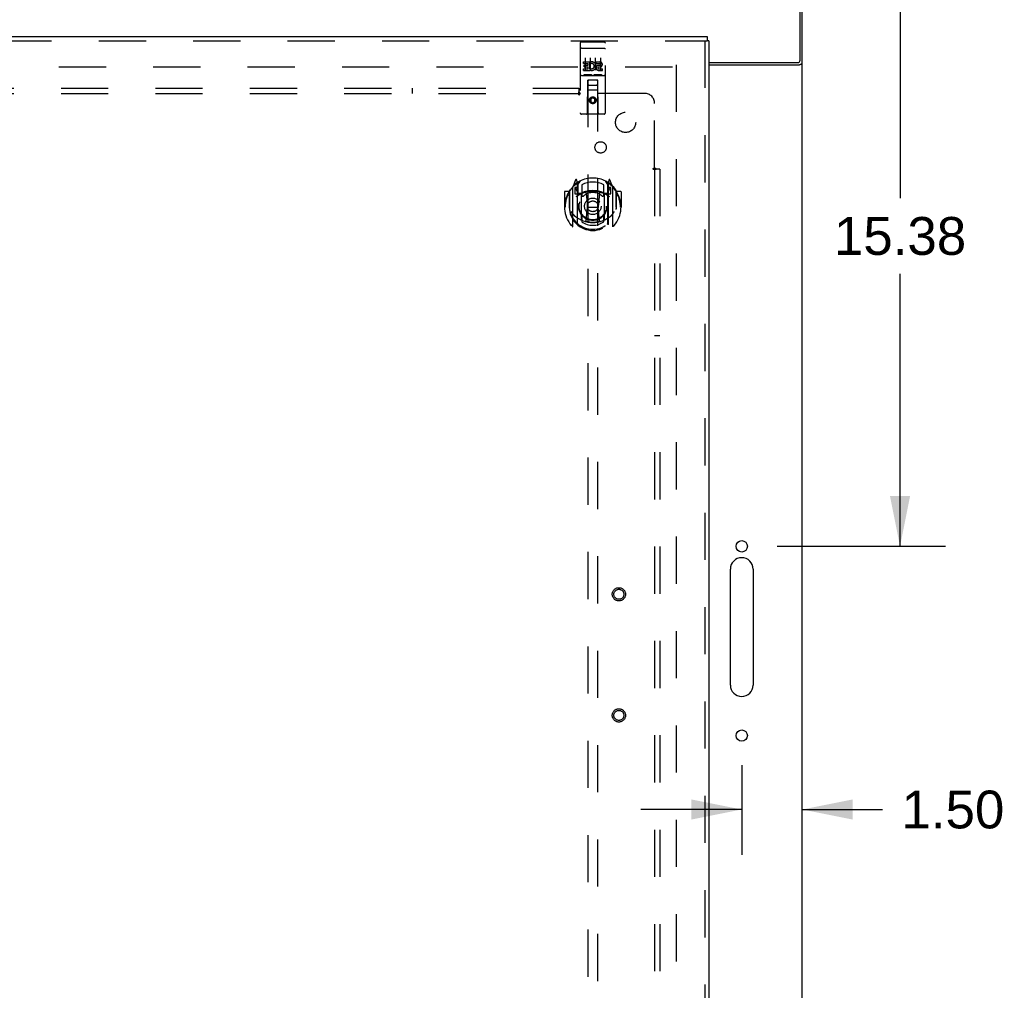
# Model space of a CAD drawing. Header units: inches. Extents: x 0 to 212, y 0 to 138.
# Tile 83 of 100: x 79 to 103, y 66 to 90. Entities that reach past the tile are written whole.
import ezdxf

# ---------------------------------------------------------------- set-up
doc = ezdxf.new("R2010")
doc.units = ezdxf.units.IN
doc.header["$LTSCALE"] = 11.6875
doc.header["$MEASUREMENT"] = 0
doc.linetypes.add('HIDDEN', pattern=[0.2, 0.1, -0.1])
doc.layers.get('0').update_dxf_attribs({"linetype": 'CONTINUOUS'})
for name, color, linetype in [('DEFAULT_2', 8, 'HIDDEN'), ('DIMENSIONS', 7, 'CONTINUOUS'), ('DOOR_ASSEMBLY', 7, 'CONTINUOUS'), ('SUBPANEL', 7, 'CONTINUOUS')]:
    doc.layers.add(name, color=color, linetype=linetype)
doc.styles.get("Standard").update_dxf_attribs({"font": 'arial.ttf'})
doc.dimstyles.new('DIMSTYLE_1', dxfattribs={"dimtxt": 0.9375, "dimasz": 1.25, "dimexe": 0.09, "dimexo": 0.07, "dimgap": 0.0375, "dimtad": 0, "dimtih": 1, "dimtoh": 1, "dimzin": 4, "dimdsep": 46, "dimtxsty": 'Standard', "dimblk": '_FILLED', "dimblk1": '_FILLED', "dimblk2": '_FILLED', "dimcen": 0.09, "dimadec": 3, "dimazin": 1, "dimtfac": 1, "dimtdec": 3, "dimtofl": 0, "dimtmove": 0, "dimatfit": 3, "dimldrblk": '_FILLED', "dimfxl": 0, "dimtolj": 1, "dimtzin": 4, "dimarcsym": 0})

# ---------------------------------------------------------------- blocks, each defined once
blk = doc.blocks.new('_FILLED')
at = {"color": 0, "linetype": 'ByBlock'}
blk.add_solid([(0, 0), (-1, 0.2), (-1, -0.2)], dxfattribs=at)
blk = doc.blocks.new('*D10')
at = {"layer": 'DIMENSIONS', "color": 2, "linetype": 'Continuous'}
for p, q in [((98.816, 92.708), (101.6, 92.708)), ((100.475, 92.708), (100.475, 85.958)), ((100.475, 77.333), (100.475, 84.083)), ((97.428, 77.333), (101.6, 77.333))]:
    blk.add_line(p, q, dxfattribs=at)
at = {"layer": 'DIMENSIONS', "color": 2, "linetype": 'Continuous', "xscale": 1.25, "yscale": 1.25, "zscale": 1.25}
for p, rotation in [((100.475, 92.708), 90), ((100.475, 77.333), 270)]:
    blk.add_blockref('_FILLED', p, dxfattribs=dict(at, rotation=rotation))
at = {"layer": 'DIMENSIONS', "color": 2, "linetype": 'Continuous', "insert": (100.475, 85.489), "char_height": 0.9375, "width": 3.27602, "attachment_point": 2, "line_spacing_factor": 0.9}
blk.add_mtext('15.38', dxfattribs=at)
blk = doc.blocks.new('*D11')
at = {"layer": 'DIMENSIONS', "color": 2, "linetype": 'Continuous'}
for p, q in [((96.553, 71.91), (96.553, 69.69)), ((96.553, 70.815), (94.053, 70.815)), ((98.053, 70.815), (100.04, 70.815))]:
    blk.add_line(p, q, dxfattribs=at)
at = {"layer": 'DIMENSIONS', "color": 2, "linetype": 'Continuous', "xscale": 1.25, "yscale": 1.25, "zscale": 1.25}
blk.add_blockref('_FILLED', (96.553, 70.815), dxfattribs=at)
at = {"layer": 'DIMENSIONS', "color": 2, "linetype": 'Continuous', "xscale": 1.25, "yscale": 1.25, "zscale": 1.25, "rotation": 180}
blk.add_blockref('_FILLED', (98.053, 70.815), dxfattribs=at)
at = {"layer": 'DIMENSIONS', "color": 2, "linetype": 'Continuous', "insert": (100.509, 71.284), "char_height": 0.9375, "width": 2.54763, "attachment_point": 1, "line_spacing_factor": 0.9}
blk.add_mtext('1.50', dxfattribs=at)

msp = doc.modelspace()

# ---------------------------------------------------------------- linework, layer by layer
at = {"color": 3, "linetype": 'Continuous'}
for p, q in [((98.001, 89.372), (98.001, 92.708)), ((98.053, 12.812), (98.053, 92.604)), ((95.74, 89.312), (97.941, 89.312)), ((95.74, 89.26), (97.983, 89.26)), ((96.272, 73.895), (96.272, 76.77)), ((96.834, 76.77), (96.834, 73.895))]:
    msp.add_line(p, q, dxfattribs=at)
for points in [[(97.983, 89.26), (97.985, 89.262), (97.987, 89.263), (97.99, 89.265), (97.994, 89.266), (97.997, 89.268), (98.001, 89.269), (98.005, 89.271), (98.009, 89.272), (98.017, 89.275)], [(98.017, 89.275), (98.021, 89.276), (98.025, 89.277), (98.029, 89.279), (98.032, 89.28), (98.035, 89.281), (98.038, 89.283), (98.041, 89.284), (98.044, 89.286), (98.046, 89.288), (98.048, 89.289), (98.049, 89.291), (98.05, 89.293), (98.051, 89.295), (98.052, 89.297), (98.053, 89.299), (98.053, 89.301)]]:
    msp.add_lwpolyline(points, dxfattribs=at)
for centre in [(96.553, 77.333), (96.553, 72.645)]:
    msp.add_circle(centre, 0.141, dxfattribs=at)
for centre, radius, start, end in [((97.941, 89.372), 0.06, 270, 360), ((96.553, 76.77), 0.281, 0, 180), ((96.553, 73.895), 0.281, 180, 360)]:
    msp.add_arc(centre, radius, start, end, dxfattribs=at)
at = {"layer": 'DEFAULT_2', "color": 8, "linetype": 'HIDDEN'}
for p, q in [((94.928, 89.26), (94.928, 16.156)), ((60.942, 89.208), (94.914, 89.208))]:
    msp.add_line(p, q, dxfattribs=at)
at = {"layer": 'DOOR_ASSEMBLY', "color": 3, "linetype": 'Continuous'}
for p, q in [((59.595, 89.958), (95.698, 89.958)), ((95.74, 89.854), (95.74, 15.562))]:
    msp.add_line(p, q, dxfattribs=at)
at = {"layer": 'DOOR_ASSEMBLY', "color": 8, "linetype": 'HIDDEN'}
for p, q in [((59.595, 89.854), (95.698, 89.854)), ((92.553, 89.795), (92.553, 88.07)), ((92.583, 89.825), (93.148, 89.825)), ((93.178, 88.07), (93.178, 89.795)), ((95.636, 89.854), (95.636, 15.562)), ((92.569, 89.667), (92.569, 89.667)), ((92.57, 89.667), (92.569, 89.667)), ((92.571, 89.667), (92.57, 89.667)), ((92.572, 89.667), (92.571, 89.667)), ((92.572, 89.667), (92.572, 89.667)), ((92.574, 89.667), (92.574, 89.667)), ((92.575, 89.667), (92.574, 89.667)), ((92.576, 89.667), (92.575, 89.667)), ((92.577, 89.667), (92.576, 89.667)), ((92.578, 89.667), (92.577, 89.667)), ((92.579, 89.667), (92.578, 89.667)), ((92.579, 89.667), (92.579, 89.667)), ((92.58, 89.667), (92.579, 89.667)), ((92.581, 89.667), (92.58, 89.667)), ((92.582, 89.667), (92.581, 89.667)), ((92.583, 89.667), (92.582, 89.667)), ((92.583, 89.667), (93.148, 89.667)), ((93.148, 89.667), (93.149, 89.667)), ((93.149, 89.667), (93.15, 89.667)), ((93.15, 89.667), (93.151, 89.667)), ((93.151, 89.667), (93.152, 89.667)), ((93.152, 89.667), (93.152, 89.667)), ((93.152, 89.667), (93.153, 89.667)), ((93.153, 89.667), (93.154, 89.667)), ((93.154, 89.667), (93.155, 89.667)), ((93.155, 89.667), (93.156, 89.667)), ((93.156, 89.667), (93.156, 89.667)), ((93.156, 89.667), (93.157, 89.667)), ((93.157, 89.667), (93.158, 89.667)), ((93.158, 89.667), (93.159, 89.667)), ((93.159, 89.667), (93.16, 89.667)), ((93.16, 89.667), (93.16, 89.667)), ((93.16, 89.667), (93.161, 89.667)), ((92.633, 89.29), (92.633, 89.333)), ((92.633, 89.333), (92.79, 89.333)), ((92.633, 89.29), (92.747, 89.29)), ((92.655, 89.205), (92.655, 89.248)), ((92.655, 89.248), (92.747, 89.248)), ((92.678, 89.434), (92.678, 89.128)), ((92.747, 89.248), (92.747, 89.29)), ((92.79, 89.155), (92.79, 89.333)), ((92.814, 89.285), (92.797, 89.324)), ((92.803, 89.434), (92.803, 89.128)), ((92.928, 89.434), (92.928, 89.128)), ((92.946, 89.29), (92.946, 89.333)), ((92.946, 89.333), (93.038, 89.333)), ((92.946, 89.29), (93.038, 89.29)), ((93.053, 89.434), (93.053, 89.128)), ((92.633, 89.119), (92.633, 89.162)), ((92.633, 89.162), (92.747, 89.162)), ((92.633, 89.119), (92.79, 89.119)), ((92.826, 89.013), (92.654, 89.013)), ((92.655, 89.205), (92.747, 89.205)), ((92.747, 89.162), (92.747, 89.205)), ((92.79, 89.155), (92.803, 89.174)), ((92.79, 89.119), (92.79, 89.132)), ((92.793, 89.13), (92.79, 89.132)), ((93.076, 89.013), (92.904, 89.013)), ((93.006, 89.205), (93.052, 89.205)), ((93.01, 89.246), (93.038, 89.246)), ((93.01, 89.162), (93.102, 89.162)), ((93.01, 89.119), (93.102, 89.119)), ((93.102, 89.119), (93.102, 89.162)), ((92.583, 88.997), (93.148, 88.997)), ((92.735, 88.07), (92.739, 88.88)), ((92.74, 88.88), (92.739, 88.88)), ((92.74, 88.88), (92.74, 54.879)), ((92.99, 88.88), (92.74, 88.88)), ((92.99, 54.879), (92.99, 88.88)), ((92.992, 88.88), (92.99, 88.88)), ((92.995, 88.07), (92.992, 88.88)), ((92.993, 88.63), (92.738, 88.63)), ((92.78, 88.755), (92.95, 88.755)), ((92.865, 88.452), (92.803, 88.416)), ((92.803, 88.416), (92.803, 88.344)), ((92.803, 88.416), (92.813, 88.41)), ((92.803, 88.344), (92.813, 88.35)), ((92.803, 88.344), (92.865, 88.308)), ((92.865, 88.441), (92.813, 88.41)), ((92.813, 88.41), (92.813, 88.35)), ((92.813, 88.35), (92.865, 88.319)), ((92.865, 88.452), (92.865, 88.441)), ((92.928, 88.416), (92.865, 88.452)), ((92.918, 88.41), (92.865, 88.441)), ((92.865, 88.319), (92.918, 88.35)), ((92.865, 88.308), (92.928, 88.344)), ((92.865, 88.308), (92.865, 88.319)), ((92.928, 88.416), (92.918, 88.41)), ((92.918, 88.35), (92.918, 88.41)), ((92.928, 88.344), (92.918, 88.35)), ((92.928, 88.344), (92.928, 88.416)), ((93.148, 88.04), (92.583, 88.04)), ((92.44, 86.406), (92.37, 86.231)), ((92.462, 86.327), (92.461, 86.326)), ((92.461, 86.326), (92.461, 86.326)), ((92.461, 86.326), (92.461, 86.326)), ((92.483, 86.323), (92.469, 86.403)), ((92.483, 85.306), (92.483, 86.323)), ((92.49, 86.276), (92.56, 86.384)), ((92.49, 85.331), (92.49, 86.334)), ((93.17, 86.384), (93.24, 86.276)), ((93.24, 85.331), (93.24, 86.334)), ((93.262, 86.403), (93.248, 86.323)), ((93.248, 86.323), (93.248, 85.306)), ((93.269, 86.326), (93.265, 86.329)), ((93.361, 86.231), (93.291, 86.406)), ((92.165, 86.11), (92.165, 85.736)), ((92.283, 86.125), (92.18, 86.125)), ((92.283, 86.125), (92.283, 85.736)), ((92.291, 86.11), (92.283, 86.125)), ((92.29, 86.147), (92.29, 85.69)), ((92.365, 86.22), (92.365, 85.253)), ((92.423, 86.216), (92.423, 86.066)), ((92.49, 86.216), (92.423, 86.216)), ((92.431, 86.208), (92.461, 86.162)), ((92.493, 86.31), (92.493, 86.102)), ((92.513, 86.082), (92.579, 86.082)), ((92.59, 86.288), (92.59, 86.035)), ((92.702, 86.081), (92.733, 85.736)), ((93.028, 86.081), (92.998, 85.736)), ((93.14, 86.035), (93.14, 86.288)), ((93.152, 86.082), (93.218, 86.082)), ((93.238, 86.102), (93.238, 86.31)), ((93.308, 86.216), (93.24, 86.216)), ((93.27, 86.162), (93.299, 86.208)), ((93.308, 86.066), (93.308, 86.216)), ((93.365, 85.253), (93.365, 86.22)), ((93.44, 86.147), (93.44, 85.69)), ((93.448, 86.125), (93.44, 86.11)), ((93.448, 85.736), (93.448, 86.125)), ((93.55, 86.125), (93.448, 86.125)), ((93.565, 86.11), (93.565, 85.736)), ((92.423, 86.066), (92.483, 86.066)), ((92.583, 86.064), (92.51, 86.064)), ((92.583, 85.423), (92.583, 86.055)), ((93.22, 86.064), (93.148, 86.064)), ((93.148, 86.055), (93.148, 85.423)), ((93.248, 86.066), (93.308, 86.066)), ((92.165, 85.736), (92.18, 85.736)), ((92.283, 85.736), (92.298, 85.736)), ((92.29, 85.69), (92.29, 85.687)), ((92.703, 85.397), (92.733, 85.736)), ((92.733, 85.736), (92.998, 85.736)), ((93.028, 85.397), (92.998, 85.736)), ((93.448, 85.736), (93.433, 85.736)), ((93.44, 85.69), (93.44, 85.687)), ((93.55, 85.736), (93.565, 85.736)), ((92.59, 85.474), (92.59, 85.371)), ((93.14, 85.371), (93.14, 85.474))]:
    msp.add_line(p, q, dxfattribs=at)
at = {"layer": 'DOOR_ASSEMBLY', "color": 7, "linetype": 'Continuous'}
for p in [(95.698, 89.958), (95.74, 89.854)]:
    msp.add_line(p, (95.698, 89.854), dxfattribs=at)
at = {"layer": 'DOOR_ASSEMBLY', "color": 8, "linetype": 'HIDDEN'}
for points in [[(92.569, 89.667), (92.568, 89.666), (92.568, 89.666), (92.568, 89.666), (92.567, 89.666), (92.567, 89.666), (92.566, 89.666), (92.566, 89.666), (92.566, 89.666), (92.565, 89.666), (92.565, 89.666), (92.565, 89.666), (92.564, 89.666), (92.564, 89.666), (92.564, 89.666), (92.563, 89.666), (92.563, 89.666), (92.563, 89.666), (92.562, 89.665), (92.562, 89.665), (92.562, 89.665), (92.562, 89.665), (92.561, 89.665), (92.561, 89.665), (92.561, 89.665), (92.56, 89.665), (92.56, 89.665), (92.56, 89.665), (92.56, 89.665), (92.559, 89.665), (92.559, 89.665), (92.559, 89.664), (92.559, 89.664), (92.558, 89.664), (92.558, 89.664), (92.558, 89.664), (92.558, 89.664), (92.557, 89.664), (92.557, 89.664), (92.557, 89.664), (92.557, 89.664), (92.557, 89.664), (92.556, 89.663), (92.556, 89.663), (92.556, 89.663), (92.556, 89.663), (92.556, 89.663), (92.555, 89.663), (92.555, 89.663), (92.555, 89.663), (92.555, 89.663), (92.555, 89.663), (92.555, 89.663), (92.554, 89.662), (92.554, 89.662), (92.554, 89.662), (92.554, 89.662), (92.554, 89.662), (92.554, 89.662), (92.554, 89.662), (92.554, 89.662), (92.554, 89.662), (92.553, 89.662), (92.553, 89.661), (92.553, 89.661), (92.553, 89.661), (92.553, 89.661), (92.553, 89.661), (92.553, 89.661), (92.553, 89.661), (92.553, 89.661), (92.553, 89.661), (92.553, 89.661), (92.553, 89.66), (92.553, 89.66), (92.553, 89.66), (92.553, 89.66), (92.553, 89.66)], [(92.574, 89.667), (92.573, 89.667), (92.572, 89.667)], [(93.161, 89.667), (93.162, 89.667), (93.162, 89.666), (93.163, 89.666), (93.163, 89.666), (93.163, 89.666), (93.164, 89.666), (93.164, 89.666), (93.164, 89.666), (93.165, 89.666), (93.165, 89.666), (93.165, 89.666), (93.166, 89.666), (93.166, 89.666), (93.166, 89.666), (93.167, 89.666), (93.167, 89.666), (93.167, 89.666), (93.168, 89.666), (93.168, 89.665), (93.168, 89.665), (93.169, 89.665), (93.169, 89.665), (93.169, 89.665), (93.17, 89.665), (93.17, 89.665), (93.17, 89.665), (93.17, 89.665), (93.171, 89.665), (93.171, 89.665), (93.171, 89.665), (93.171, 89.665), (93.172, 89.664), (93.172, 89.664), (93.172, 89.664), (93.172, 89.664), (93.173, 89.664), (93.173, 89.664), (93.173, 89.664), (93.173, 89.664), (93.174, 89.664), (93.174, 89.664), (93.174, 89.664), (93.174, 89.663), (93.174, 89.663), (93.175, 89.663), (93.175, 89.663), (93.175, 89.663), (93.175, 89.663), (93.175, 89.663), (93.175, 89.663), (93.176, 89.663), (93.176, 89.663), (93.176, 89.663), (93.176, 89.662), (93.176, 89.662), (93.176, 89.662), (93.176, 89.662), (93.177, 89.662), (93.177, 89.662), (93.177, 89.662), (93.177, 89.662), (93.177, 89.662), (93.177, 89.662), (93.177, 89.661), (93.177, 89.661), (93.177, 89.661), (93.177, 89.661), (93.177, 89.661), (93.178, 89.661), (93.178, 89.661), (93.178, 89.661), (93.178, 89.661), (93.178, 89.661), (93.178, 89.66), (93.178, 89.66), (93.178, 89.66), (93.178, 89.66), (93.178, 89.66)], [(92.654, 89.013), (92.654, 89.013), (92.654, 89.013), (92.654, 89.013), (92.654, 89.013), (92.653, 89.013), (92.653, 89.013), (92.653, 89.013), (92.653, 89.013), (92.653, 89.013), (92.652, 89.014), (92.652, 89.014), (92.652, 89.014), (92.652, 89.014), (92.652, 89.014), (92.652, 89.014), (92.651, 89.014), (92.651, 89.014), (92.651, 89.014), (92.651, 89.014), (92.651, 89.014), (92.651, 89.014), (92.65, 89.014), (92.65, 89.014), (92.65, 89.014), (92.65, 89.014), (92.65, 89.014), (92.65, 89.014), (92.65, 89.014), (92.65, 89.014), (92.649, 89.014), (92.649, 89.014), (92.649, 89.014), (92.649, 89.014), (92.649, 89.014), (92.649, 89.014), (92.649, 89.014), (92.649, 89.014), (92.649, 89.014), (92.648, 89.014), (92.648, 89.014), (92.648, 89.014), (92.648, 89.014), (92.648, 89.015), (92.648, 89.015), (92.648, 89.015), (92.648, 89.015)], [(92.833, 89.015), (92.833, 89.015), (92.833, 89.015), (92.832, 89.015), (92.832, 89.014), (92.832, 89.014), (92.832, 89.014), (92.832, 89.014), (92.832, 89.014), (92.832, 89.014), (92.832, 89.014), (92.832, 89.014), (92.832, 89.014), (92.831, 89.014), (92.831, 89.014), (92.831, 89.014), (92.831, 89.014), (92.831, 89.014), (92.831, 89.014), (92.831, 89.014), (92.831, 89.014), (92.83, 89.014), (92.83, 89.014), (92.83, 89.014), (92.83, 89.014), (92.83, 89.014), (92.83, 89.014), (92.83, 89.014), (92.829, 89.014), (92.829, 89.014), (92.829, 89.014), (92.829, 89.014), (92.829, 89.014), (92.829, 89.014), (92.829, 89.014), (92.828, 89.014), (92.828, 89.014), (92.828, 89.013), (92.828, 89.013), (92.828, 89.013), (92.827, 89.013), (92.827, 89.013), (92.827, 89.013), (92.827, 89.013), (92.827, 89.013), (92.826, 89.013)], [(92.904, 89.013), (92.904, 89.013), (92.904, 89.013), (92.904, 89.013), (92.904, 89.013), (92.903, 89.013), (92.903, 89.013), (92.903, 89.013), (92.903, 89.013), (92.903, 89.013), (92.902, 89.014), (92.902, 89.014), (92.902, 89.014), (92.902, 89.014), (92.902, 89.014), (92.902, 89.014), (92.901, 89.014), (92.901, 89.014), (92.901, 89.014), (92.901, 89.014), (92.901, 89.014), (92.901, 89.014), (92.9, 89.014), (92.9, 89.014), (92.9, 89.014), (92.9, 89.014), (92.9, 89.014), (92.9, 89.014), (92.9, 89.014), (92.9, 89.014), (92.899, 89.014), (92.899, 89.014), (92.899, 89.014), (92.899, 89.014), (92.899, 89.014), (92.899, 89.014), (92.899, 89.014), (92.899, 89.014), (92.899, 89.014), (92.898, 89.014), (92.898, 89.014), (92.898, 89.014), (92.898, 89.014), (92.898, 89.015), (92.898, 89.015), (92.898, 89.015), (92.898, 89.015)], [(93.083, 89.015), (93.083, 89.015), (93.083, 89.015), (93.083, 89.015), (93.082, 89.014), (93.082, 89.014), (93.082, 89.014), (93.082, 89.014), (93.082, 89.014), (93.082, 89.014), (93.082, 89.014), (93.082, 89.014), (93.082, 89.014), (93.081, 89.014), (93.081, 89.014), (93.081, 89.014), (93.081, 89.014), (93.081, 89.014), (93.081, 89.014), (93.081, 89.014), (93.081, 89.014), (93.08, 89.014), (93.08, 89.014), (93.08, 89.014), (93.08, 89.014), (93.08, 89.014), (93.08, 89.014), (93.08, 89.014), (93.079, 89.014), (93.079, 89.014), (93.079, 89.014), (93.079, 89.014), (93.079, 89.014), (93.079, 89.014), (93.079, 89.014), (93.078, 89.014), (93.078, 89.014), (93.078, 89.013), (93.078, 89.013), (93.078, 89.013), (93.077, 89.013), (93.077, 89.013), (93.077, 89.013), (93.077, 89.013), (93.077, 89.013), (93.076, 89.013)], [(92.32, 86.175), (92.321, 86.176), (92.321, 86.177), (92.322, 86.178), (92.323, 86.179), (92.323, 86.179), (92.324, 86.18), (92.325, 86.181), (92.326, 86.182), (92.326, 86.182), (92.327, 86.183), (92.328, 86.184), (92.329, 86.185), (92.329, 86.185), (92.33, 86.186), (92.331, 86.187), (92.332, 86.187), (92.333, 86.188), (92.334, 86.189), (92.334, 86.189), (92.335, 86.19), (92.336, 86.191), (92.337, 86.191), (92.338, 86.192), (92.339, 86.192), (92.34, 86.193), (92.34, 86.193), (92.341, 86.194), (92.342, 86.194), (92.343, 86.195), (92.344, 86.195), (92.345, 86.196), (92.346, 86.196), (92.347, 86.197), (92.348, 86.197)], [(93.383, 86.197), (93.384, 86.197), (93.385, 86.196), (93.386, 86.196), (93.387, 86.195), (93.387, 86.195), (93.388, 86.194), (93.389, 86.194), (93.39, 86.193), (93.391, 86.193), (93.392, 86.192), (93.393, 86.192), (93.394, 86.191), (93.394, 86.191), (93.395, 86.19), (93.396, 86.189), (93.397, 86.189), (93.398, 86.188), (93.399, 86.187), (93.399, 86.187), (93.4, 86.186), (93.401, 86.185), (93.402, 86.185), (93.403, 86.184), (93.403, 86.183), (93.404, 86.182), (93.405, 86.182), (93.406, 86.181), (93.406, 86.18), (93.407, 86.179), (93.408, 86.179), (93.409, 86.178), (93.409, 86.177), (93.41, 86.176), (93.411, 86.175)], [(92.333, 85.623), (92.336, 85.618), (92.339, 85.613), (92.342, 85.608), (92.345, 85.603), (92.348, 85.599), (92.35, 85.595), (92.353, 85.591), (92.356, 85.587), (92.358, 85.583), (92.361, 85.579), (92.363, 85.576), (92.365, 85.573), (92.368, 85.569), (92.37, 85.566), (92.372, 85.563), (92.375, 85.56), (92.377, 85.558), (92.379, 85.555), (92.381, 85.552), (92.383, 85.55), (92.385, 85.548), (92.387, 85.545), (92.389, 85.543), (92.391, 85.541), (92.393, 85.539), (92.394, 85.537), (92.396, 85.535), (92.398, 85.533), (92.4, 85.532), (92.401, 85.53), (92.403, 85.528), (92.405, 85.527), (92.406, 85.525), (92.408, 85.524), (92.409, 85.523), (92.411, 85.521)], [(93.32, 85.521), (93.321, 85.523), (93.323, 85.524), (93.324, 85.525), (93.326, 85.527), (93.327, 85.528), (93.329, 85.53), (93.331, 85.532), (93.332, 85.533), (93.334, 85.535), (93.336, 85.537), (93.338, 85.539), (93.34, 85.541), (93.342, 85.543), (93.344, 85.545), (93.346, 85.548), (93.348, 85.55), (93.35, 85.552), (93.352, 85.555), (93.354, 85.558), (93.356, 85.56), (93.358, 85.563), (93.36, 85.566), (93.363, 85.569), (93.365, 85.572), (93.367, 85.576), (93.37, 85.579), (93.372, 85.583), (93.375, 85.587), (93.378, 85.591), (93.38, 85.595), (93.383, 85.599), (93.386, 85.603), (93.389, 85.608), (93.392, 85.613), (93.395, 85.618), (93.398, 85.623)], [(93.053, 85.38), (93.048, 85.378), (93.042, 85.377), (93.037, 85.375), (93.032, 85.374), (93.026, 85.373), (93.021, 85.371), (93.015, 85.37), (93.01, 85.369), (93.004, 85.368), (92.999, 85.367), (92.993, 85.366), (92.988, 85.365), (92.982, 85.364), (92.977, 85.363), (92.971, 85.362), (92.966, 85.361), (92.96, 85.36), (92.955, 85.36), (92.949, 85.359), (92.943, 85.358), (92.938, 85.358), (92.932, 85.357), (92.927, 85.357), (92.921, 85.356), (92.916, 85.356), (92.91, 85.355), (92.904, 85.355), (92.899, 85.355), (92.893, 85.354), (92.888, 85.354), (92.882, 85.354), (92.876, 85.354), (92.871, 85.354), (92.865, 85.354), (92.86, 85.354), (92.854, 85.354), (92.848, 85.354), (92.843, 85.354), (92.837, 85.354), (92.832, 85.355), (92.826, 85.355), (92.821, 85.355), (92.815, 85.356), (92.809, 85.356), (92.804, 85.357), (92.798, 85.357), (92.793, 85.358), (92.787, 85.358), (92.782, 85.359), (92.776, 85.36), (92.77, 85.36), (92.765, 85.361), (92.759, 85.362), (92.754, 85.363), (92.748, 85.364), (92.743, 85.365), (92.737, 85.366), (92.732, 85.367), (92.726, 85.368), (92.721, 85.369), (92.715, 85.37), (92.71, 85.371), (92.704, 85.373), (92.699, 85.374), (92.694, 85.375), (92.688, 85.377), (92.683, 85.378), (92.677, 85.38)], [(92.348, 85.276), (92.347, 85.276), (92.346, 85.277), (92.345, 85.277), (92.344, 85.278), (92.343, 85.278), (92.342, 85.279), (92.341, 85.279), (92.34, 85.28), (92.34, 85.28), (92.339, 85.281), (92.338, 85.281), (92.337, 85.282), (92.336, 85.282), (92.335, 85.283), (92.334, 85.284), (92.334, 85.284), (92.333, 85.285), (92.332, 85.285), (92.331, 85.286), (92.33, 85.287), (92.329, 85.288), (92.329, 85.288), (92.328, 85.289), (92.327, 85.29), (92.326, 85.29), (92.326, 85.291), (92.325, 85.292), (92.324, 85.293), (92.323, 85.294), (92.323, 85.294), (92.322, 85.295), (92.321, 85.296), (92.321, 85.297), (92.32, 85.298)], [(93.411, 85.298), (93.41, 85.297), (93.409, 85.296), (93.409, 85.295), (93.408, 85.294), (93.407, 85.294), (93.406, 85.293), (93.406, 85.292), (93.405, 85.291), (93.404, 85.29), (93.403, 85.29), (93.403, 85.289), (93.402, 85.288), (93.401, 85.288), (93.4, 85.287), (93.399, 85.286), (93.399, 85.285), (93.398, 85.285), (93.397, 85.284), (93.396, 85.284), (93.395, 85.283), (93.394, 85.282), (93.394, 85.282), (93.393, 85.281), (93.392, 85.281), (93.391, 85.28), (93.39, 85.28), (93.389, 85.279), (93.388, 85.279), (93.387, 85.278), (93.387, 85.278), (93.386, 85.277), (93.385, 85.277), (93.384, 85.276), (93.383, 85.276)]]:
    msp.add_lwpolyline(points, dxfattribs=at)
for centre, radius in [((92.865, 88.38), 0.085), ((92.865, 88.38), 0.0845), ((92.865, 85.754), 0.35), ((92.865, 85.754), 0.335), ((92.865, 85.754), 0.205), ((92.865, 85.754), 0.133), ((93.511, 76.145), 0.164), ((93.511, 76.145), 0.124), ((93.511, 73.145), 0.164), ((93.511, 73.145), 0.124)]:
    msp.add_circle(centre, radius, dxfattribs=at)
for centre, radius, start, end in [((92.583, 89.795), 0.03, 90, 180), ((93.148, 89.795), 0.03, 0, 90), ((92.839, 89.226), 0.107, 244.2636, 113.4027), ((92.839, 89.226), 0.0639, 234.8895, 113.4026), ((93.038, 89.268), 0.0644, 282.2995, 90.0775), ((93.038, 89.268), 0.0219, 269.9011, 90), ((93.01, 89.183), 0.0635, 90, 270), ((93.01, 89.184), 0.0219, 100.307, 270), ((92.583, 88.967), 0.03, 90, 180), ((92.78, 88.84), 0.04, 90, 180), ((92.78, 88.795), 0.04, 180, 270), ((92.95, 88.84), 0.04, 0, 90), ((92.95, 88.795), 0.04, 270, 360), ((93.148, 88.967), 0.03, 0, 90), ((92.583, 88.07), 0.03, 180, 270), ((92.705, 88.07), 0.03, 270, 360), ((93.025, 88.07), 0.03, 180, 270), ((93.148, 88.07), 0.03, 270, 360), ((92.865, 85.754), 0.7, 35.2961, 144.7039), ((92.454, 86.401), 0.015, 10, 158.1959), ((92.473, 86.31), 0.02, 0, 125.2543), ((92.51, 86.334), 0.02, 121.4688, 179.9992), ((92.865, 85.754), 0.6, 62.7204, 117.2796), ((93.22, 86.334), 0.02, 0, 58.5295), ((93.258, 86.31), 0.02, 54.7457, 180), ((93.277, 86.401), 0.015, 21.8041, 170), ((92.865, 85.736), 0.7, 125.5126, 54.4874), ((92.18, 86.11), 0.015, 90, 180), ((92.865, 85.736), 0.685, 146.9885, 180), ((92.31, 86.147), 0.02, 144.7039, 180), ((92.38, 86.22), 0.015, 135.0748, 180), ((92.435, 86.211), 0.005, 90, 212.6792), ((92.865, 85.424), 0.7, 53.2319, 126.7681), ((92.47, 86.29), 0.02, 0, 125.5126), ((92.302, 86.06), 0.188, 0, 32.6792), ((92.51, 86.084), 0.02, 180, 270), ((92.513, 86.102), 0.02, 180, 270), ((92.579, 86.102), 0.02, 270, 293.464), ((92.865, 85.442), 0.7, 66.536, 113.464), ((92.865, 85.754), 0.343, 48.8739, 131.1261), ((92.682, 86.079), 0.02, 5.0796, 105.6131), ((93.048, 86.079), 0.02, 74.3869, 174.9204), ((93.152, 86.102), 0.02, 246.536, 270), ((93.218, 86.102), 0.02, 270, 360), ((93.22, 86.084), 0.02, 270, 360), ((93.26, 86.29), 0.02, 54.4874, 180), ((93.428, 86.06), 0.188, 147.3208, 180), ((93.295, 86.211), 0.005, 327.3208, 90), ((93.35, 86.22), 0.015, 0, 44.9252), ((93.42, 86.147), 0.02, 0, 35.2961), ((92.865, 85.736), 0.685, 0, 33.0115), ((93.55, 86.11), 0.015, 0, 90), ((92.598, 86.055), 0.015, 112.9863, 180), ((92.62, 86.035), 0.03, 180, 311.1261), ((93.11, 86.035), 0.03, 228.8739, 360), ((93.133, 86.055), 0.015, 0, 67.0137), ((92.865, 85.739), 0.583, 180.2464, 359.7536), ((92.31, 85.69), 0.02, 180, 187.6622), ((92.865, 85.764), 0.58, 187.6622, 352.3378), ((93.42, 85.69), 0.02, 352.3378, 360), ((92.865, 86.054), 0.7, 229.529, 310.471), ((92.598, 85.423), 0.015, 180, 247.0137), ((92.62, 85.474), 0.03, 48.8739, 180), ((92.865, 85.764), 0.48, 235.0461, 304.9539), ((92.865, 85.754), 0.343, 228.8739, 311.1261), ((92.683, 85.399), 0.02, 254.4248, 354.9204), ((93.048, 85.399), 0.02, 185.0796, 285.5752), ((93.11, 85.474), 0.03, 0, 131.1261), ((93.133, 85.423), 0.015, 292.9863, 360), ((92.38, 85.253), 0.015, 180, 224.9252), ((92.498, 85.306), 0.015, 180, 229.6413), ((92.51, 85.331), 0.02, 180, 230.6594), ((93.22, 85.331), 0.02, 309.3378, 359.9984), ((93.233, 85.306), 0.015, 310.3587, 360), ((93.35, 85.253), 0.015, 315.0748, 360)]:
    msp.add_arc(centre, radius, start, end, dxfattribs=at)
at = {"layer": 'SUBPANEL', "color": 8, "linetype": 'HIDDEN'}
for p, q in [((63.334, 88.677), (92.522, 88.677)), ((63.334, 88.552), (92.522, 88.552)), ((88.397, 88.552), (88.397, 88.677)), ((92.522, 88.677), (92.522, 88.59)), ((92.522, 88.511), (92.522, 88.59)), ((94.147, 88.552), (92.557, 88.552)), ((94.397, 86.712), (94.397, 88.302)), ((94.356, 86.677), (94.435, 86.677)), ((94.397, 86.677), (94.397, 18.739)), ((94.415, 86.694), (94.409, 86.7)), ((94.522, 86.677), (94.435, 86.677)), ((94.522, 86.677), (94.522, 18.739)), ((94.397, 82.552), (94.522, 82.552))]:
    msp.add_line(p, q, dxfattribs=at)
for points in [[(92.522, 88.59), (92.523, 88.588), (92.525, 88.586), (92.526, 88.584), (92.528, 88.582), (92.529, 88.58), (92.531, 88.578), (92.532, 88.577), (92.534, 88.575), (92.536, 88.573), (92.537, 88.572), (92.539, 88.57)], [(92.522, 88.511), (92.523, 88.511), (92.525, 88.512), (92.527, 88.513), (92.528, 88.514), (92.53, 88.515), (92.531, 88.516), (92.533, 88.518), (92.534, 88.519), (92.536, 88.521), (92.537, 88.522), (92.539, 88.524), (92.54, 88.526), (92.541, 88.528), (92.543, 88.53), (92.544, 88.532), (92.547, 88.537)], [(92.539, 88.57), (92.545, 88.564), (92.547, 88.562), (92.549, 88.56), (92.551, 88.558), (92.552, 88.557), (92.554, 88.555), (92.555, 88.553), (92.557, 88.552)], [(92.547, 88.537), (92.548, 88.539), (92.55, 88.542), (92.551, 88.544), (92.553, 88.546), (92.554, 88.548), (92.555, 88.55), (92.557, 88.552)], [(94.356, 86.677), (94.356, 86.678), (94.357, 86.68), (94.358, 86.682), (94.359, 86.683), (94.36, 86.685), (94.361, 86.687), (94.362, 86.688), (94.364, 86.69), (94.366, 86.691), (94.367, 86.692), (94.369, 86.694), (94.371, 86.695), (94.373, 86.696), (94.375, 86.698), (94.377, 86.699)], [(94.377, 86.699), (94.382, 86.702), (94.384, 86.703), (94.387, 86.705), (94.389, 86.706), (94.391, 86.708), (94.393, 86.709), (94.395, 86.711), (94.397, 86.712)], [(94.409, 86.7), (94.407, 86.702), (94.405, 86.704), (94.403, 86.706), (94.401, 86.707), (94.4, 86.709), (94.398, 86.711), (94.397, 86.712)], [(94.435, 86.677), (94.433, 86.678), (94.431, 86.68), (94.429, 86.681), (94.427, 86.683), (94.425, 86.685), (94.423, 86.686), (94.421, 86.688), (94.42, 86.689), (94.418, 86.691), (94.417, 86.692), (94.415, 86.694)]]:
    msp.add_lwpolyline(points, dxfattribs=at)
for centre, radius in [((93.678, 87.833), 0.25), ((93.059, 87.214), 0.141)]:
    msp.add_circle(centre, radius, dxfattribs=at)
msp.add_arc((94.147, 88.302), 0.25, 0, 90, dxfattribs=at)

# ---------------------------------------------------------------- dimensions: what is measured, and where the dimension line sits
at = {"layer": 'DIMENSIONS', "color": 2, "linetype": 'Continuous'}
for base, p1, p2, angle, picture, middle in [((100.47470495, 77.332930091), (98.745763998, 92.707930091), (97.357763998, 77.332930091), 270, '*D10', (100.512795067, 85.015202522)), ((96.553, 70.815), (98.053, 89.26), (96.553, 69.62), 180, '*D11', (101.823, 70.81))]:
    dim = msp.add_linear_dim(base=base, p1=p1, p2=p2, angle=angle, dimstyle='DIMSTYLE_1', dxfattribs=at)
    dim.commit()
    dim.dimension.update_dxf_attribs({"geometry": picture, "text_midpoint": middle, "dimtype": 160})

doc.saveas('drawing.dxf')
